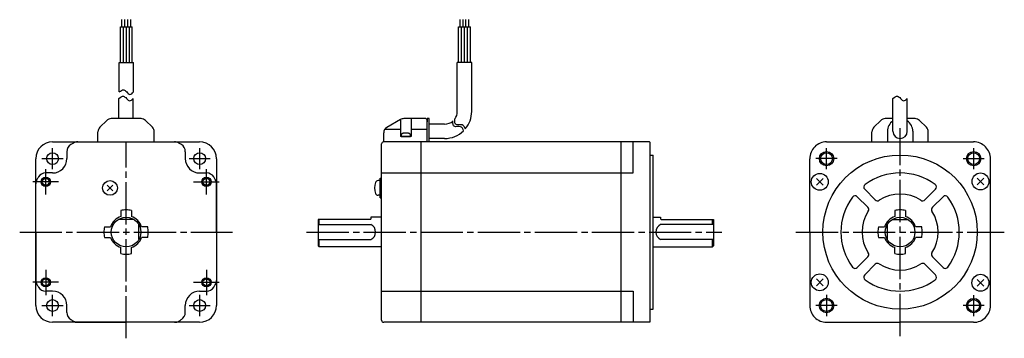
# Model space of a CAD drawing. Extents: x -184 to 281, y 167 to 318.
import ezdxf

# ---------------------------------------------------------------- set-up
doc = ezdxf.new("R2010")
doc.units = 0
doc.header["$MEASUREMENT"] = 0
doc.header["$PDSIZE"] = -0.5
doc.linetypes.add('CENTER', pattern=[27, 20, -2, 3, -2])
doc.layers.get('0').update_dxf_attribs({"linetype": 'CONTINUOUS'})
doc.layers.add('SOLID_M', color=2, linetype='CONTINUOUS')

# ---------------------------------------------------------------- blocks, each defined once
blk = doc.blocks.new('A$C2A9D2B9F')
at = {"color": 0}
for p, q in [((48.37, 147.63), (48.37, 150.98)), ((49.77, 147.63), (49.77, 150.98)), ((51.17, 147.63), (51.17, 150.98)), ((52.57, 147.63), (52.57, 150.98)), ((208.3, 147.63), (208.3, 150.98)), ((209.7, 147.63), (209.7, 150.98)), ((211.1, 147.63), (211.1, 150.98)), ((212.5, 147.63), (212.5, 150.98)), ((47.67, 130.74), (47.67, 147.63)), ((47.67, 147.63), (53.27, 147.63)), ((49.07, 130.74), (49.07, 147.63)), ((50.47, 130.74), (50.47, 147.63)), ((51.87, 130.74), (51.87, 147.63)), ((53.27, 130.74), (53.27, 147.63)), ((207.6, 130.74), (207.6, 147.63)), ((207.6, 147.63), (213.2, 147.63)), ((209, 130.74), (209, 147.63)), ((210.4, 130.74), (210.4, 147.63)), ((211.8, 130.74), (211.8, 147.63)), ((213.2, 130.74), (213.2, 147.63)), ((213.2, 136.7), (213.2, 141.59)), ((47.07, 116.73), (47.07, 130.74)), ((47.07, 130.74), (53.87, 130.74)), ((53.87, 116.73), (53.87, 130.74)), ((207, 107.49), (207, 130.74)), ((213.8, 130.74), (207, 130.74)), ((213.8, 107.49), (213.8, 130.74)), ((46.94, 104.09), (46.94, 113.68)), ((53.74, 104.09), (53.74, 113.68)), ((413.04, 98.09), (413.04, 113.68)), ((419.84, 98.09), (419.84, 113.68)), ((37.92, 99.97), (41.16, 103.21)), ((53.74, 104.09), (43.28, 104.09)), ((57.4, 104.09), (53.74, 104.09)), ((59.52, 103.21), (62.76, 99.97)), ((180.13, 103.69), (173.67, 99.95)), ((180.17, 103.42), (180.17, 95.59)), ((192.17, 104.09), (181.63, 104.09)), ((185.17, 104.09), (185.17, 95.59)), ((192.17, 104.09), (192.67, 103.59)), ((193.67, 104.09), (192.67, 104.09)), ((192.67, 104.09), (192.67, 102.59)), ((192.67, 93.09), (192.67, 103.59)), ((193.67, 93.09), (193.67, 104.09)), ((404.02, 99.97), (407.26, 103.21)), ((413.04, 104.09), (409.38, 104.09)), ((423.5, 104.09), (419.84, 104.09)), ((425.62, 103.21), (428.86, 99.97)), ((37.04, 93.09), (37.04, 97.85)), ((63.64, 93.09), (63.64, 97.85)), ((172.72, 99.09), (180.17, 99.09)), ((185.17, 99.09), (192.67, 99.09)), ((201, 101.49), (193.67, 101.49)), ((403.14, 93.09), (403.14, 97.85)), ((410.44, 98.09), (410.44, 93.09)), ((422.44, 98.09), (422.44, 93.09)), ((429.74, 93.09), (429.74, 97.85)), ((172.17, 93.09), (172.17, 97.36)), ((185.17, 95.59), (180.17, 95.59)), ((201, 94.69), (193.67, 94.69)), ((15.59, 93.09), (85.09, 93.09)), ((27.46, 93.09), (73.21, 93.09)), ((171.17, 8.59), (171.17, 92.09)), ((297.87, 93.09), (172.17, 93.09)), ((189.87, 7.89), (189.87, 93.09)), ((284.47, 7.59), (284.47, 93.09)), ((290.17, 78.34), (290.17, 93.09)), ((297.87, 93.09), (298.17, 92.79)), ((298.17, 7.89), (298.17, 92.79)), ((381.69, 93.09), (451.19, 93.09)), ((7.59, 15.59), (7.59, 85.09)), ((22.34, 88.4), (22.34, 85.14)), ((78.34, 88.4), (78.34, 85.13)), ((93.09, 85.09), (93.09, 15.59)), ((298.17, 86.85), (299.69, 86.85)), ((299.69, 13.83), (299.69, 86.85)), ((373.69, 50.34), (373.69, 85.09)), ((459.18, 15.43), (459.19, 85.09)), ((15.54, 78.34), (12.27, 78.34)), ((85.14, 78.33), (88.4, 78.33)), ((170.47, 66.55), (170.47, 75.95)), ((170.47, 75.95), (171.17, 75.95)), ((171.17, 78.34), (290.17, 78.34)), ((7.59, 50.34), (7.59, 73.21)), ((93.08, 50.33), (93.09, 73.21)), ((399.68, 70.63), (404.71, 65.6)), ((428.17, 65.6), (433.2, 70.63)), ((170.47, 66.55), (171.17, 66.55)), ((396.15, 67.1), (401.18, 62.07)), ((431.7, 62.07), (436.73, 67.09)), ((53.94, 56.34), (46.73, 56.34)), ((47.84, 60.54), (47.84, 57.67)), ((52.84, 60.54), (52.84, 57.67)), ((165.97, 56.34), (141.17, 56.34)), ((141.17, 56.34), (141.17, 43.84)), ((141.67, 53.91), (141.67, 56.34)), ((171.17, 57.34), (166.17, 57.34)), ((166.17, 57.34), (166.17, 56.54)), ((299.69, 57.34), (303.17, 57.34)), ((303.17, 57.34), (303.17, 56.54)), ((303.37, 56.34), (328.17, 56.34)), ((327.67, 53.91), (327.67, 56.34)), ((328.17, 56.34), (328.17, 43.84)), ((412.83, 56.34), (420.05, 56.34)), ((413.94, 60.54), (413.94, 57.67)), ((418.94, 60.54), (418.94, 57.67)), ((40.14, 52.84), (43, 52.84)), ((56.36, 46.77), (56.36, 53.91)), ((60.54, 52.84), (57.67, 52.84)), ((141.17, 53.91), (166.17, 53.91)), ((328.17, 53.91), (303.17, 53.91)), ((406.24, 52.84), (409.1, 52.84)), ((410.42, 46.77), (410.42, 53.91)), ((426.64, 52.84), (423.77, 52.84)), ((7.59, 50.34), (7.59, 27.46)), ((40.14, 47.84), (43, 47.84)), ((60.54, 47.84), (57.67, 47.84)), ((93.08, 50.33), (93.08, 27.45)), ((141.17, 46.77), (166.17, 46.77)), ((141.67, 43.34), (141.67, 46.77)), ((328.17, 46.77), (303.17, 46.77)), ((327.67, 43.34), (327.67, 46.77)), ((373.69, 50.34), (373.69, 15.59)), ((406.24, 47.84), (409.1, 47.84)), ((426.64, 47.84), (423.77, 47.84)), ((47.84, 40.14), (47.84, 43)), ((52.84, 40.14), (52.84, 43)), ((141.67, 43.34), (141.17, 43.84)), ((171.17, 43.34), (141.67, 43.34)), ((299.69, 43.34), (327.67, 43.34)), ((327.67, 43.34), (328.17, 43.84)), ((413.94, 40.14), (413.94, 43)), ((418.94, 40.14), (418.94, 43)), ((396.15, 33.58), (401.18, 38.61)), ((431.7, 38.61), (436.73, 33.58)), ((399.68, 30.05), (404.71, 35.08)), ((428.17, 35.08), (433.2, 30.05)), ((15.54, 22.34), (12.27, 22.34)), ((85.13, 22.33), (88.39, 22.33)), ((171.17, 22.34), (290.17, 22.34)), ((290.17, 22.34), (290.17, 7.59)), ((22.34, 12.27), (22.34, 15.54)), ((78.33, 12.27), (78.33, 15.53)), ((298.17, 13.83), (299.69, 13.83)), ((85.09, 7.59), (15.59, 7.59)), ((27.46, 7.59), (50.33, 7.59)), ((73.21, 7.58), (50.33, 7.59)), ((297.87, 7.59), (172.17, 7.59)), ((298.17, 7.89), (297.87, 7.59)), ((381.69, 7.59), (416.44, 7.59)), ((451.18, 7.58), (416.44, 7.59))]:
    blk.add_line(p, q, dxfattribs=at)
at = {"color": 0, "linetype": 'CENTER'}
for p, q in [((416.44, 1.06), (416.44, 99.62)), ((416.44, 1.06), (416.44, 99.62)), ((416.44, 1.06), (416.44, 99.62)), ((416.44, 1.06), (416.44, 99.62)), ((15.54, 80.14), (15.54, 90.14)), ((50.34, 0), (50.34, 93.09)), ((50.34, 0), (50.34, 93.09)), ((50.34, 0), (50.34, 93.09)), ((85.14, 80.14), (85.14, 90.14)), ((10.54, 85.14), (20.54, 85.14)), ((80.14, 85.14), (90.14, 85.14)), ((12.33, 68.16), (12.33, 80.18)), ((88.34, 68.16), (88.34, 80.18)), ((18.38, 74.14), (6.28, 74.14)), ((18.39, 74.14), (6.29, 74.14)), ((82.29, 74.14), (94.38, 74.14)), ((82.3, 74.14), (94.39, 74.14)), ((0, 50.34), (100.68, 50.34)), ((0, 50.34), (100.68, 50.34)), ((0, 50.34), (100.68, 50.34)), ((135.68, 50.34), (332.16, 50.34)), ((367.16, 50.34), (465.72, 50.34)), ((367.16, 50.34), (465.72, 50.34)), ((367.16, 50.34), (465.72, 50.34)), ((12.33, 32.51), (12.33, 20.49)), ((88.35, 32.51), (88.35, 20.49)), ((18.38, 26.53), (6.28, 26.54)), ((18.38, 26.53), (6.29, 26.54)), ((82.29, 26.53), (94.39, 26.54)), ((82.3, 26.53), (94.4, 26.54)), ((15.54, 10.54), (15.54, 20.54)), ((85.14, 10.54), (85.14, 20.54)), ((10.54, 15.54), (20.54, 15.54)), ((80.14, 15.54), (90.14, 15.54))]:
    blk.add_line(p, q, dxfattribs=at)
at = {"color": 0, "linetype": 'CENTER', "ltscale": 0.5}
for p, q in [((381.64, 80.15), (381.64, 90.13)), ((451.24, 80.15), (451.24, 90.13)), ((386.63, 85.14), (376.65, 85.14)), ((446.25, 85.14), (456.23, 85.14)), ((381.63, 20.54), (381.62, 10.57)), ((451.23, 20.51), (451.22, 10.54)), ((386.61, 15.55), (376.64, 15.56)), ((456.21, 15.52), (446.24, 15.53))]:
    blk.add_line(p, q, dxfattribs=at)
at = {"color": 0}
for centre, radius in [((381.64, 85.14), 3.4), ((451.24, 85.14), 3.4), ((15.54, 85.14), 2.8), ((85.14, 85.14), 2.8), ((381.64, 85.14), 2.8), ((416.44, 50.34), 36.51), ((451.24, 85.14), 2.8), ((12.33, 74.14), 2.2), ((12.33, 74.14), 1.65), ((88.34, 74.14), 2.2), ((88.34, 74.14), 1.65), ((50.34, 50.34), 7), ((416.44, 50.34), 7), ((12.33, 26.54), 2.2), ((12.33, 26.54), 1.65), ((88.35, 26.54), 2.2), ((88.35, 26.54), 1.65), ((381.63, 15.55), 3.4), ((451.23, 15.52), 3.4), ((15.54, 15.54), 2.8), ((85.14, 15.54), 2.8), ((381.63, 15.55), 2.8), ((451.23, 15.52), 2.8)]:
    blk.add_circle(centre, radius, dxfattribs=at)
for centre, radius, start, end in [((201, 107.49), 6, 323.3144, 0), ((201, 107.49), 12.8, 319.8527, 0), ((43.28, 101.09), 3, 90, 135), ((57.4, 101.09), 3, 45, 90), ((181.63, 101.09), 3, 90, 120), ((201, 107.49), 6, 270, 310.8807), ((409.38, 101.09), 3, 90, 135), ((416.44, 98.09), 6, 124.5088, 180), ((416.44, 98.09), 6, 0, 55.4725), ((423.5, 101.09), 3, 45, 90), ((40.04, 97.85), 3, 135, 180), ((60.64, 97.85), 3, 0, 45), ((175.17, 97.36), 3, 120, 180), ((201, 107.49), 12.8, 270, 314.2196), ((406.14, 97.85), 3, 135, 180), ((416.44, 98.09), 3.4, 180, 0), ((426.74, 97.85), 3, 0, 45), ((15.59, 85.09), 8, 90, 180), ((85.09, 85.09), 8, 0, 90), ((172.17, 92.09), 1, 90, 180), ((381.69, 85.09), 8, 90, 180.0014), ((451.19, 85.09), 8, 359.989, 90), ((15.54, 85.14), 6.8, 270, 0), ((85.14, 85.13), 6.8, 179.9904, 269.9904), ((11.59, 73.21), 4, 149.4416, 180), ((50.34, 50.34), 49, 147.7689, 149.4416), ((12.27, 74.34), 4, 90, 147.7689), ((88.4, 74.33), 4, 32.2215, 89.9904), ((50.33, 50.34), 49, 30.5488, 32.2215), ((89.09, 73.21), 4, 359.9904, 30.5488), ((416.44, 50.34), 28, 53.6816, 126.3184), ((400.74, 71.69), 1.5, 126.3184, 225.5754), ((432.14, 71.69), 1.5, 315, 53.6816), ((416.44, 50.34), 28, 143.6816, 216.3184), ((395.09, 66.03), 1.5, 45, 143.6816), ((405.77, 66.66), 1.5, 225.0001, 303.717), ((416.44, 50.34), 18, 56.837, 123.1629), ((427.11, 66.66), 1.5, 235.9174, 315), ((437.79, 66.03), 1.5, 36.3184, 134.9999), ((416.44, 50.34), 28, 323.6814, 36.3184), ((50.34, 50.34), 10.5, 90, 103.7741), ((50.34, 50.34), 10.5, 76.2259, 90), ((400.12, 61.01), 1.5, 326.8369, 45), ((416.44, 50.34), 10.5, 90, 103.7741), ((416.44, 50.34), 10.5, 76.2259, 90), ((432.76, 61.01), 1.5, 134.9999, 214.0323), ((50.34, 50.34), 7.75, 108.8191, 161.1809), ((50.34, 50.34), 7.75, 18.8191, 71.1809), ((165.97, 56.54), 0.2, 270, 0), ((303.37, 56.54), 0.2, 180, 270), ((416.44, 50.34), 18, 146.837, 213.163), ((416.44, 50.34), 7.75, 108.8191, 161.1809), ((416.44, 50.34), 7.75, 18.8191, 71.1809), ((416.44, 50.34), 18, 326.8369, 33.163), ((50.34, 50.34), 10.5, 166.2259, 180), ((50.34, 50.34), 10.5, 0, 13.7741), ((164.37, 50.34), 4, 296.7455, 63.2545), ((304.97, 50.34), 4, 116.7455, 243.2545), ((416.44, 50.34), 10.5, 166.2259, 180), ((416.44, 50.34), 10.5, 0, 13.7741), ((50.34, 50.34), 10.5, 180, 193.7741), ((50.34, 50.34), 7.75, 198.8191, 251.1809), ((50.34, 50.34), 7.75, 288.8191, 341.1809), ((50.34, 50.34), 10.5, 346.2259, 0), ((416.44, 50.34), 10.5, 180, 193.7741), ((416.44, 50.34), 7.75, 198.8191, 251.1809), ((416.44, 50.34), 7.75, 288.8191, 341.1809), ((416.44, 50.34), 10.5, 346.2259, 0), ((50.34, 50.34), 10.5, 256.2259, 270), ((50.34, 50.34), 10.5, 270, 283.7741), ((400.12, 39.67), 1.5, 315, 33.163), ((416.44, 50.34), 10.5, 256.2259, 270), ((416.44, 50.34), 10.5, 270, 283.7741), ((432.76, 39.67), 1.5, 146.4498, 225), ((395.09, 34.64), 1.5, 216.3184, 315), ((405.77, 34.02), 1.5, 56.837, 134.9999), ((416.44, 50.34), 18, 236.837, 303.1628), ((427.11, 34.02), 1.5, 45, 123.1629), ((437.79, 34.64), 1.5, 225.0001, 323.8467), ((400.74, 28.99), 1.5, 134.9999, 233.6816), ((432.14, 28.99), 1.5, 306.3184, 45), ((11.59, 27.46), 4, 180.0005, 210.5589), ((50.34, 50.34), 49, 210.5589, 212.2316), ((12.27, 26.34), 4, 212.2316, 270.0005), ((88.39, 26.33), 4, 269.9899, 327.7588), ((50.33, 50.34), 49, 327.7588, 329.4315), ((89.08, 27.45), 4, 329.4315, 359.9899), ((416.44, 50.34), 28, 233.6816, 306.3181), ((15.54, 15.54), 6.8, 0.0005, 90.0005), ((85.13, 15.53), 6.8, 89.9899, 179.9899), ((15.59, 15.59), 8, 180, 270), ((85.09, 15.59), 8, 270, 0), ((381.69, 15.59), 8, 179.9992, 270.0005), ((451.18, 15.58), 8, 269.9899, 359.9913), ((172.17, 8.59), 1, 180, 270)]:
    blk.add_arc(centre, radius, start, end, dxfattribs=at)
at = {"color": 0, "linetype": 'Continuous', "ltscale": 0.779656}
for centre, radius, start, end in [((26.34, 88.4), 4, 122.2305, 180), ((50.34, 50.34), 49, 120.5539, 122.2305), ((50.33, 50.34), 49, 57.7599, 59.4461), ((74.34, 88.4), 4, 359.9904, 57.7599), ((26.34, 12.27), 4, 180.0005, 237.77), ((74.33, 12.27), 4, 302.2204, 359.9899), ((50.34, 50.34), 49, 237.77, 239.4416), ((27.46, 11.59), 4, 239.4416, 270.0005), ((73.21, 11.58), 4, 269.9899, 300.5488), ((50.33, 50.34), 49, 300.5488, 302.2204)]:
    blk.add_arc(centre, radius, start, end, dxfattribs=at)
at = {"color": 0, "ltscale": 0.779656}
for centre, start, end in [((27.46, 89.09), 90, 120.5539), ((73.21, 89.09), 59.4461, 90)]:
    blk.add_arc(centre, 4, start, end, dxfattribs=at)
at = {"color": 0}
for points in [[(47.07, 116.73), (47.81, 117.29), (49.09, 118.26), (50.67, 116.71), (52.19, 114.98), (53.29, 116.13), (53.87, 116.73)], [(46.94, 113.68), (47.68, 114.24), (48.96, 115.21), (50.54, 113.66), (52.06, 111.93), (53.16, 113.08), (53.74, 113.68)], [(413.04, 113.68), (413.78, 114.24), (415.07, 115.21), (416.65, 113.66), (418.16, 111.93), (419.27, 113.08), (419.84, 113.68)]]:
    blk.add_open_spline(points, degree=3, knots=[0, 0, 0, 0, 2.381773, 4.112787, 6.02178, 8.090052, 8.090052, 8.090052, 8.090052], dxfattribs=at)
at = {"color": 0, "linetype": 'Continuous'}
for points in [[(209.96, 98.23), (209.65, 99.23), (208.84, 100.89), (205, 99.59), (204.84, 101.71), (204.94, 103.12)], [(210.84, 99.08), (210.53, 100.09), (209.71, 101.74), (205.87, 100.44), (205.71, 102.57), (205.82, 103.98)]]:
    blk.add_open_spline(points, degree=3, knots=[0.687546, 0.687546, 0.687546, 0.687546, 2.47464, 4.232669, 6.396034, 6.396034, 6.396034, 6.396034], dxfattribs=at)
at = {"layer": 'SOLID_M', "color": 0, "extrusion": (1, -2e-16, -2e-16)}
blk.add_line((182.9, 97.16), (182.44, 97.16), dxfattribs=at)
at = {"layer": 'SOLID_M', "color": 0}
for p, q in [((170.47, 74.75), (169.49, 74.75)), ((170.47, 74.75), (170.47, 67.75)), ((376.84, 75.73), (380.03, 72.55)), ((376.84, 72.55), (380.03, 75.73)), ((452.85, 75.92), (456.04, 72.74)), ((452.85, 72.74), (456.04, 75.92)), ((41.35, 69.86), (44.11, 72.63)), ((41.35, 72.63), (44.11, 69.86)), ((170.47, 67.75), (169.49, 67.75)), ((376.84, 28.13), (380.03, 24.95)), ((376.84, 24.95), (380.03, 28.13)), ((452.85, 27.93), (456.03, 24.75)), ((452.85, 24.75), (456.03, 27.93))]:
    blk.add_line(p, q, dxfattribs=at)
blk.add_lwpolyline([(181.45, 97.16), (181.43, 97.16, 0.018764), (181, 97.05, 0.333667), (180.42, 96.28), (180.42, 95.59), (184.92, 95.59), (184.92, 96.28, 0.333667), (184.34, 97.05, 0.018764), (183.91, 97.16), (183.88, 97.16)], format="xyb", dxfattribs=at)
for centre, radius in [((42.73, 71.25), 3.5), ((378.43, 74.14), 4), ((454.45, 74.33), 4), ((378.43, 26.54), 4), ((454.44, 26.34), 4)]:
    blk.add_circle(centre, radius, dxfattribs=at)
for centre, radius, start, end in [((169.49, 73.45), 1.3, 90.0005, 163.3977), ((176.87, 71.25), 9, 163.3982, 196.6016), ((169.49, 69.05), 1.3, 196.6021, 269.9992)]:
    blk.add_arc(centre, radius, start, end, dxfattribs=at)
for centre, major_axis, ratio, start_param, end_param in [((182.67, 91.29), (0, 5.99), 0.999848, 0.094531, 0.203406), ((182.49, 91.29), (0, 5.98), 0.913545, 0.028904, 0.070845), ((182.26, 91.29), (0, 5.98), 0.406737, -0.070845, -0.028904), ((182.42, 91.29), (0, 5.99), 0.017452, -0.203406, -0.094531), ((182.42, 91.29), (0, 5.99), 0.017452, -0.203062, -0.094531), ((182.26, 91.29), (0, 5.98), 0.406737, -0.070845, -0.07076), ((182.92, 91.29), (0, 5.99), 0.017452, 0.094531, 0.203406), ((183.08, 91.29), (0, 5.98), 0.406737, 0.028904, 0.070845), ((182.85, 91.29), (0, 5.98), 0.913545, -0.070845, -0.028904), ((182.67, 91.29), (0, 5.99), 0.999848, -0.203406, -0.094531)]:
    blk.add_ellipse(centre, major_axis=major_axis, ratio=ratio, start_param=start_param, end_param=end_param, dxfattribs=at)
for p in [(182.67, 95.59), (42.73, 71.25), (170.47, 71.25), (378.43, 74.14), (454.45, 74.33), (378.43, 26.54), (454.44, 26.34)]:
    blk.add_point(p, dxfattribs=at)

msp = doc.modelspace()

# ---------------------------------------------------------------- block references
msp.add_blockref('A$C2A9D2B9F', (-184.24, 166.78))

doc.saveas('drawing.dxf')
